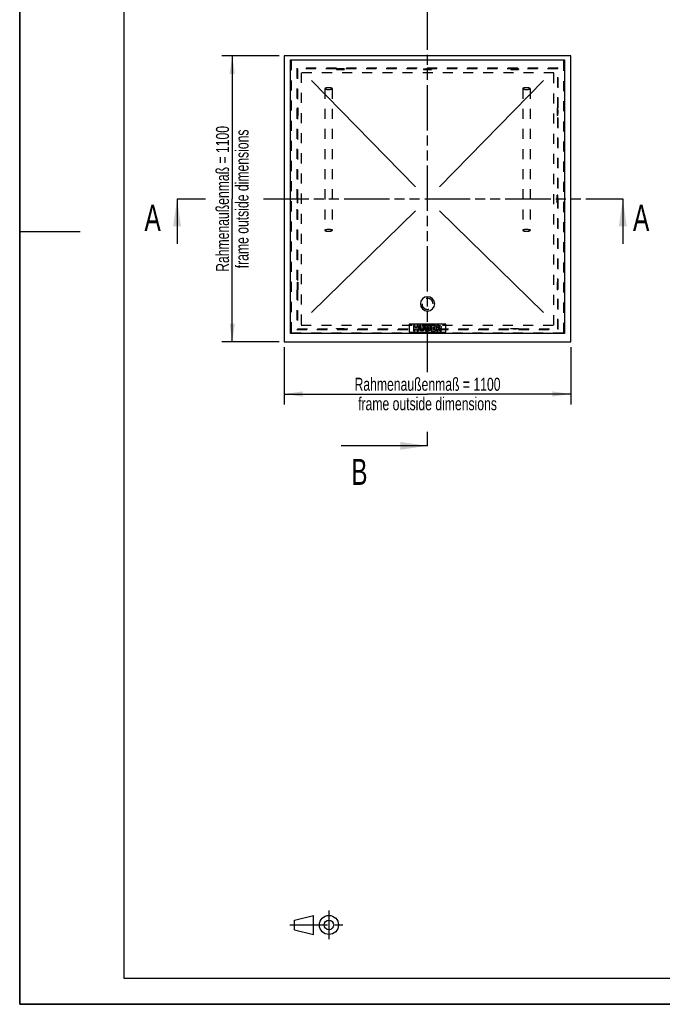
# Model space of a CAD drawing. Header units: millimetres. Extents: x 0 to 4200, y 0 to 5940.
# Tile 1 of 3: x 0 to 2468, y 0 to 3785. Entities that reach past the tile are written whole.
import ezdxf

# ---------------------------------------------------------------- set-up
doc = ezdxf.new("R2010")
doc.units = ezdxf.units.MM
doc.header["$LTSCALE"] = 387.2
for name, pattern in [('CENTER', [0.6, 0.375, -0.075, 0.075, -0.075]), ('HIDDEN', [0.2, 0.1, -0.1]), ('PHANTOM', [0.8, 0.45, -0.05, 0.1, -0.05, 0.1, -0.05])]:
    doc.linetypes.add(name, pattern=pattern)
doc.layers.get('0').update_dxf_attribs({"linetype": 'CONTINUOUS'})
for name, color, linetype in [('_2D-BEM', 7, 'CONTINUOUS'), ('_ACHSEN', 7, 'CONTINUOUS'), ('_KURVEN', 7, 'CONTINUOUS'), ('DEFAULT_2', 8, 'HIDDEN'), ('HATCHING_BL0', 7, 'CONTINUOUS'), ('HATCHING_BL1', 7, 'CONTINUOUS')]:
    doc.layers.add(name, color=color, linetype=linetype)
doc.styles.get("Standard").update_dxf_attribs({"font": 'txt', "width": 0.7})
doc.dimstyles.new('DIMSTYLE_2', dxfattribs={"dimtxt": 50, "dimasz": 70, "dimexe": 2, "dimexo": 1, "dimtad": 1, "dimdec": 1, "dimtxsty": 'STANDARD', "dimblk": '_FILLED', "dimblk1": '_FILLED', "dimblk2": '_FILLED', "dimcen": 0.09, "dimazin": 2, "dimtp": 1.2, "dimtm": 1.2, "dimtfac": 1, "dimtdec": 1, "dimtofl": 0, "dimtmove": 0, "dimatfit": 3, "dimldrblk": '_FILLED', "dimfxl": 1, "dimtolj": 1, "dimarcsym": 0})
doc.dimstyles.get("Standard").update_dxf_attribs({"dimtxt": 50, "dimasz": 70, "dimexe": 2, "dimexo": 1, "dimtad": 1, "dimtxsty": 'STANDARD', "dimblk": '_FILLED', "dimblk1": '_FILLED', "dimblk2": '_FILLED', "dimcen": 0.09, "dimazin": 2, "dimtol": 1, "dimtp": 0.01, "dimtm": 0.01, "dimtfac": 1, "dimtofl": 0, "dimtmove": 0, "dimatfit": 3, "dimldrblk": '_FILLED', "dimfxl": 1, "dimtolj": 1, "dimarcsym": 0})

# ---------------------------------------------------------------- blocks, each defined once
blk = doc.blocks.new('_FILLED')
at = {"color": 0, "linetype": 'BYBLOCK'}
blk.add_solid([(0, 0), (-1, 0.143), (-1, -0.143)], dxfattribs=at)
blk = doc.blocks.new('*D1')
at = {"layer": '_2D-BEM', "color": 2, "linetype": 'CONTINUOUS'}
for p, q in [((996.4, 3645.9), (776.4, 3645.9)), ((816.4, 3645.9), (816.4, 3095.9)), ((816.4, 2545.9), (816.4, 3095.9)), ((996.4, 2545.9), (776.4, 2545.9))]:
    blk.add_line(p, q, dxfattribs=at)
at = {"layer": '_2D-BEM', "color": 2, "linetype": 'CONTINUOUS', "xscale": 70, "yscale": 70, "zscale": 70}
for p, rotation in [((816.4, 3645.9), 90), ((816.4, 2545.9), 270)]:
    blk.add_blockref('_FILLED', p, dxfattribs=dict(at, rotation=rotation))
at = {"layer": '_2D-BEM', "color": 2, "linetype": 'CONTINUOUS', "insert": (753.9, 3095.9), "char_height": 50, "width": 1258.929, "attachment_point": 2, "rotation": 90, "line_spacing_factor": 0.9}
blk.add_mtext('Rahmenaußenmaß = 1100\\Pframe outside dimensions', dxfattribs=at)
blk = doc.blocks.new('*D2')
at = {"layer": '_2D-BEM', "color": 2, "linetype": 'CONTINUOUS'}
for p, q in [((1016.4, 2525.9), (1016.4, 2305.9)), ((2116.4, 2525.9), (2116.4, 2305.9)), ((1016.4, 2345.9), (1566.4, 2345.9)), ((2116.4, 2345.9), (1566.4, 2345.9))]:
    blk.add_line(p, q, dxfattribs=at)
at = {"layer": '_2D-BEM', "color": 2, "linetype": 'CONTINUOUS', "xscale": 70, "yscale": 70, "zscale": 70, "rotation": 180}
blk.add_blockref('_FILLED', (1016.4, 2345.9), dxfattribs=at)
at = {"layer": '_2D-BEM', "color": 2, "linetype": 'CONTINUOUS', "xscale": 70, "yscale": 70, "zscale": 70}
blk.add_blockref('_FILLED', (2116.4, 2345.9), dxfattribs=at)
at = {"layer": '_2D-BEM', "color": 2, "linetype": 'CONTINUOUS', "insert": (1566.4, 2408.4), "char_height": 50, "width": 1258.929, "attachment_point": 2, "line_spacing_factor": 0.9}
blk.add_mtext('Rahmenaußenmaß = 1100\\Pframe outside dimensions', dxfattribs=at)
blk = doc.blocks.new('PROJEKTIONSMETHODE_1_BL3', base_point=(1140, 305))
at = {"color": 2, "linetype": 'CONTINUOUS'}
for p, q in [((1055.7, 323.3), (1129, 341.7)), ((1129, 268.3), (1129, 341.7)), ((1055.7, 286.7), (1055.7, 323.3)), ((1055.7, 286.7), (1129, 268.3))]:
    blk.add_line(p, q, dxfattribs=at)
at = {"color": 2, "linetype": 'CENTER'}
for p, q in [((1187.7, 360), (1187.7, 250)), ((1037.3, 305), (1242.7, 305))]:
    blk.add_line(p, q, dxfattribs=at)
at = {"color": 2, "linetype": 'CONTINUOUS'}
for radius in [36.7, 18.3]:
    blk.add_circle((1187.7, 305), radius, dxfattribs=at)
blk = doc.blocks.new('XSEC_FILLED')
at = {"color": 0, "linetype": 'BYBLOCK'}
blk.add_solid([(0, 0), (-1, 0.143), (-1, -0.143)], dxfattribs=at)
blk = doc.blocks.new('HATCHING_BL0', base_point=(1460.3, 3009.5))
at = {"layer": 'HATCHING_BL0', "color": 7, "linetype": 'PHANTOM'}
for p, q in [((604.3, 3095.9), (704, 3095.9)), ((704, 3095.9), (714, 3095.9)), ((935.9, 3095.9), (2216.7, 3095.9)), ((2216.7, 3095.9), (2316.4, 3095.9))]:
    blk.add_line(p, q, dxfattribs=at)
at = {"layer": 'HATCHING_BL0', "color": 7, "linetype": 'CONTINUOUS', "char_height": 100, "width": 128.571, "attachment_point": 1, "line_spacing_factor": 0.9}
for insert in [(479.3, 3073.1), (2355.7, 3073.1)]:
    blk.add_mtext('A', dxfattribs=dict(at, insert=insert))
at = {"layer": 'HATCHING_BL0', "color": 7, "linetype": 'CONTINUOUS'}
for points in [[(604.3, 3095.9), (604.3, 2923.1)], [(2316.4, 3095.9), (2316.4, 2923.1)]]:
    blk.add_leader(points, dimstyle='STANDARD', override={"dimasz": 105, "dimtad": 0, "dimldrblk": 'XSEC_FILLED'}, dxfattribs=at)
blk = doc.blocks.new('HATCHING_BL1', base_point=(1400.2, 2996.2))
at = {"layer": 'HATCHING_BL1', "color": 7, "linetype": 'PHANTOM'}
for p, q in [((1566.4, 3746.2), (1566.4, 3845.9)), ((1566.4, 2430.1), (1566.4, 3746.2)), ((1566.4, 2146.6), (1566.4, 2200.1))]:
    blk.add_line(p, q, dxfattribs=at)
at = {"layer": 'HATCHING_BL1', "color": 7, "linetype": 'CONTINUOUS', "char_height": 100, "width": 117.857, "attachment_point": 1, "line_spacing_factor": 0.9}
for insert in [(1273.4, 3995.9), (1273.4, 2096.6)]:
    blk.add_mtext('B', dxfattribs=dict(at, insert=insert))
at = {"layer": 'HATCHING_BL1', "color": 7, "linetype": 'CONTINUOUS'}
for points in [[(1566.4, 3845.9), (1234.1, 3845.9)], [(1566.4, 2146.6), (1234.1, 2146.6)]]:
    blk.add_leader(points, dimstyle='STANDARD', override={"dimasz": 105, "dimtad": 0, "dimldrblk": 'XSEC_FILLED'}, dxfattribs=at)

msp = doc.modelspace()

# ---------------------------------------------------------------- linework, layer by layer
at = {"color": 7, "linetype": 'CONTINUOUS'}
for p, q in [((0, 0), (0, 5940)), ((0, 0), (0, 5940)), ((2116.374, 3645.892), (1016.374, 3645.892)), ((1016.374, 3645.892), (1016.374, 2545.892)), ((2116.374, 2545.892), (2116.374, 3645.892)), ((1040.374, 2578.892), (1040.374, 3630.892)), ((1040.374, 3630.892), (2092.374, 3630.892)), ((2092.374, 3630.892), (2092.374, 2578.892)), ((2092.374, 2578.892), (1040.374, 2578.892)), ((1016.374, 2545.892), (2116.374, 2545.892)), ((0, 0), (4200, 0)), ((0, 0), (4200, 0))]:
    msp.add_line(p, q, dxfattribs=at)
at = {"color": 3, "linetype": 'CONTINUOUS'}
for p, q in [((0, 5900), (0, 2970)), ((0, 2970), (0, 0)), ((0, 2970), (232, 2970)), ((4180, 0), (0, 0))]:
    msp.add_line(p, q, dxfattribs=at)
at = {"color": 5, "linetype": 'CONTINUOUS'}
for p, q in [((400, 5800), (400, 100)), ((400, 100), (4080, 100))]:
    msp.add_line(p, q, dxfattribs=at)
at = {"layer": '_ACHSEN', "color": 8, "linetype": 'HIDDEN'}
for p, q in [((1246.374, 3595.892), (1216.374, 3595.892)), ((1216.374, 3595.892), (1216.374, 3593.892)), ((1224.874, 3595.892), (1224.874, 3593.892)), ((1224.874, 3595.892), (1237.874, 3595.892)), ((1237.874, 3595.892), (1237.874, 3593.892)), ((1246.374, 3595.892), (1246.374, 3593.892)), ((1551.374, 3595.892), (1581.374, 3595.892)), ((1551.374, 3595.892), (1551.374, 3593.892)), ((1559.874, 3595.892), (1559.874, 3593.892)), ((1559.874, 3595.892), (1572.874, 3595.892)), ((1572.874, 3595.892), (1572.874, 3593.892)), ((1581.374, 3595.892), (1581.374, 3593.892)), ((1916.374, 3595.892), (1886.374, 3595.892)), ((1886.374, 3595.892), (1886.374, 3593.892)), ((1894.874, 3595.892), (1894.874, 3593.892)), ((1894.874, 3595.892), (1907.874, 3595.892)), ((1907.874, 3595.892), (1907.874, 3593.892)), ((1916.374, 3595.892), (1916.374, 3593.892)), ((1216.374, 3593.892), (1246.374, 3593.892)), ((1224.874, 3593.892), (1237.874, 3593.892)), ((1551.374, 3593.892), (1581.374, 3593.892)), ((1559.874, 3593.892), (1572.874, 3593.892)), ((1886.374, 3593.892), (1916.374, 3593.892)), ((1894.874, 3593.892), (1907.874, 3593.892)), ((1066.374, 3415.892), (1066.374, 3445.892)), ((1066.374, 3445.892), (1068.374, 3445.892)), ((1068.374, 3445.892), (1068.374, 3415.892)), ((2066.374, 3445.892), (2064.374, 3445.892)), ((2064.374, 3445.892), (2064.374, 3415.892)), ((2066.374, 3415.892), (2066.374, 3445.892)), ((1066.374, 3437.392), (1068.374, 3437.392)), ((1066.374, 3437.392), (1066.374, 3424.392)), ((1066.374, 3424.392), (1068.374, 3424.392)), ((1066.374, 3415.892), (1068.374, 3415.892)), ((1068.374, 3437.392), (1068.374, 3424.392)), ((2066.374, 3437.392), (2064.374, 3437.392)), ((2064.374, 3437.392), (2064.374, 3424.392)), ((2066.374, 3424.392), (2064.374, 3424.392)), ((2066.374, 3415.892), (2064.374, 3415.892)), ((2066.374, 3437.392), (2066.374, 3424.392)), ((1066.374, 3080.892), (1066.374, 3110.892)), ((1066.374, 3110.892), (1068.374, 3110.892)), ((1068.374, 3080.892), (1068.374, 3110.892)), ((2066.374, 3110.892), (2064.374, 3110.892)), ((2064.374, 3080.892), (2064.374, 3110.892)), ((2066.374, 3080.892), (2066.374, 3110.892)), ((1066.374, 3102.392), (1068.374, 3102.392)), ((1066.374, 3089.392), (1066.374, 3102.392)), ((1066.374, 3089.392), (1068.374, 3089.392)), ((1066.374, 3080.892), (1068.374, 3080.892)), ((1068.374, 3089.392), (1068.374, 3102.392)), ((2066.374, 3102.392), (2064.374, 3102.392)), ((2064.374, 3089.392), (2064.374, 3102.392)), ((2066.374, 3089.392), (2064.374, 3089.392)), ((2066.374, 3080.892), (2064.374, 3080.892)), ((2066.374, 3089.392), (2066.374, 3102.392)), ((1066.374, 2745.892), (1066.374, 2775.892)), ((1066.374, 2775.892), (1068.374, 2775.892)), ((1066.374, 2767.392), (1068.374, 2767.392)), ((1066.374, 2767.392), (1066.374, 2754.392)), ((1068.374, 2775.892), (1068.374, 2745.892)), ((1068.374, 2767.392), (1068.374, 2754.392)), ((2066.374, 2775.892), (2064.374, 2775.892)), ((2064.374, 2775.892), (2064.374, 2745.892)), ((2066.374, 2767.392), (2064.374, 2767.392)), ((2064.374, 2767.392), (2064.374, 2754.392)), ((2066.374, 2745.892), (2066.374, 2775.892)), ((2066.374, 2767.392), (2066.374, 2754.392)), ((1066.374, 2754.392), (1068.374, 2754.392)), ((1066.374, 2745.892), (1068.374, 2745.892)), ((2066.374, 2754.392), (2064.374, 2754.392)), ((2066.374, 2745.892), (2064.374, 2745.892)), ((1551.374, 2595.892), (1551.374, 2597.892)), ((1551.374, 2597.892), (1581.374, 2597.892)), ((1551.374, 2595.892), (1581.374, 2595.892)), ((1559.874, 2595.892), (1559.874, 2597.892)), ((1559.874, 2597.892), (1572.874, 2597.892)), ((1559.874, 2595.892), (1572.874, 2595.892)), ((1572.874, 2595.892), (1572.874, 2597.892)), ((1581.374, 2595.892), (1581.374, 2597.892))]:
    msp.add_line(p, q, dxfattribs=at)
at = {"layer": '_ACHSEN', "color": 7, "linetype": 'CONTINUOUS'}
for start, end in [(0, 180), (180, 360)]:
    msp.add_arc((1566.374, 2692.442), 27.5, start, end, dxfattribs=at)
at = {"layer": '_ACHSEN', "color": 8, "linetype": 'HIDDEN'}
for start, end in [(0, 180), (180, 360)]:
    msp.add_arc((1566.374, 2692.442), 21.2, start, end, dxfattribs=at)
at = {"layer": '_KURVEN', "color": 4, "linetype": 'CONTINUOUS'}
for p, q in [((1520.804, 3142.242), (1120.374, 3550.892)), ((1611.945, 3142.242), (2012.374, 3550.892)), ((1120.374, 2658.892), (1520.018, 3050.328)), ((1612.731, 3050.328), (2012.374, 2658.892)), ((1496.374, 2613.892), (1496.374, 2583.892)), ((1636.374, 2613.892), (1496.374, 2613.892)), ((1636.374, 2583.892), (1636.374, 2613.892)), ((1496.374, 2583.892), (1636.374, 2583.892)), ((1512.282, 2608.892), (1512.282, 2588.892)), ((1518.462, 2608.892), (1512.282, 2608.892)), ((1512.282, 2588.892), (1518.462, 2588.892)), ((1518.462, 2601.893), (1518.462, 2608.892)), ((1525.215, 2601.893), (1518.462, 2601.893)), ((1518.462, 2588.892), (1518.462, 2596.982)), ((1518.462, 2596.982), (1525.215, 2596.982)), ((1531.422, 2608.892), (1525.215, 2608.892)), ((1525.215, 2608.892), (1525.215, 2601.893)), ((1525.215, 2596.982), (1525.215, 2588.892)), ((1525.215, 2588.892), (1531.422, 2588.892)), ((1531.422, 2588.892), (1531.422, 2608.892)), ((1541.709, 2608.892), (1535.542, 2608.892)), ((1535.542, 2608.892), (1535.542, 2596.968)), ((1541.709, 2596.682), (1541.709, 2608.892)), ((1554.71, 2608.892), (1548.544, 2608.892)), ((1548.544, 2608.892), (1548.544, 2596.682)), ((1554.71, 2596.968), (1554.71, 2608.892)), ((1558.816, 2608.892), (1558.816, 2588.892)), ((1570.385, 2608.892), (1558.816, 2608.892)), ((1558.816, 2588.892), (1569.485, 2588.892)), ((1565.051, 2601.047), (1565.051, 2604.84)), ((1565.051, 2604.84), (1567.78, 2604.84)), ((1567.739, 2601.047), (1565.051, 2601.047)), ((1565.051, 2593.189), (1565.051, 2597.241)), ((1565.051, 2597.241), (1568.189, 2597.241)), ((1568.202, 2593.189), (1565.051, 2593.189)), ((1580.522, 2608.892), (1580.522, 2588.892)), ((1597.084, 2608.892), (1580.522, 2608.892)), ((1580.522, 2588.892), (1597.384, 2588.892)), ((1586.715, 2601.443), (1586.715, 2604.622)), ((1586.715, 2604.622), (1597.084, 2604.622)), ((1596.333, 2601.443), (1586.715, 2601.443)), ((1586.715, 2593.421), (1586.715, 2597.364)), ((1586.715, 2597.364), (1596.333, 2597.364)), ((1597.384, 2593.421), (1586.715, 2593.421)), ((1596.333, 2597.364), (1596.333, 2601.443)), ((1597.084, 2604.622), (1597.084, 2608.892)), ((1597.384, 2588.892), (1597.384, 2593.421)), ((1611.095, 2608.892), (1600.795, 2608.892)), ((1600.795, 2608.892), (1600.795, 2588.892)), ((1600.795, 2588.892), (1607.002, 2588.892)), ((1607.002, 2600.788), (1607.002, 2604.854)), ((1607.002, 2604.854), (1609.717, 2604.854)), ((1609.608, 2600.788), (1607.002, 2600.788)), ((1607.002, 2588.892), (1607.002, 2597.009)), ((1607.002, 2597.009), (1607.548, 2597.009)), ((1610.181, 2595.004), (1613.482, 2588.892)), ((1613.482, 2588.892), (1620.467, 2588.892)), ((1620.467, 2588.892), (1617.466, 2594.676))]:
    msp.add_line(p, q, dxfattribs=at)
for points in [[(1536.113, 2593.584), (1535.733, 2594.867), (1535.542, 2595.986), (1535.542, 2596.968)], [(1537.428, 2591.282), (1536.784, 2592.03), (1536.347, 2592.794), (1536.113, 2593.584)], [(1539.552, 2589.557), (1538.775, 2589.97), (1538.066, 2590.543), (1537.428, 2591.282)], [(1542.432, 2588.755), (1541.286, 2588.892), (1540.317, 2589.151), (1539.552, 2589.557)], [(1541.709, 2596.682), (1541.709, 2595.59), (1542.009, 2594.744), (1542.609, 2594.131)], [(1545.624, 2588.551), (1544.642, 2588.551), (1543.578, 2588.619), (1542.432, 2588.755)], [(1542.609, 2594.131), (1543.209, 2593.517), (1544.055, 2593.216), (1545.133, 2593.216)], [(1545.133, 2593.216), (1546.197, 2593.216), (1547.029, 2593.517), (1547.629, 2594.117)], [(1549.944, 2589.218), (1548.748, 2588.783), (1547.302, 2588.551), (1545.624, 2588.551)], [(1547.629, 2594.117), (1548.23, 2594.717), (1548.544, 2595.577), (1548.544, 2596.682)], [(1552.418, 2590.87), (1551.627, 2590.079), (1550.808, 2589.533), (1549.944, 2589.218)], [(1554.151, 2593.626), (1553.782, 2592.575), (1553.209, 2591.661), (1552.418, 2590.87)], [(1554.71, 2596.968), (1554.71, 2595.781), (1554.519, 2594.676), (1554.151, 2593.626)], [(1567.739, 2601.047), (1568.694, 2601.047), (1569.362, 2601.211), (1569.744, 2601.538)], [(1569.744, 2604.349), (1569.362, 2604.676), (1568.707, 2604.84), (1567.78, 2604.84)], [(1570.453, 2596.695), (1570.017, 2597.05), (1569.267, 2597.241), (1568.189, 2597.241)], [(1568.202, 2593.189), (1569.267, 2593.189), (1570.017, 2593.367), (1570.453, 2593.749)], [(1572.255, 2589.161), (1570.863, 2588.974), (1569.935, 2588.892), (1569.485, 2588.892)], [(1570.317, 2602.985), (1570.317, 2603.558), (1570.126, 2604.021), (1569.744, 2604.349)], [(1569.744, 2601.538), (1570.126, 2601.866), (1570.317, 2602.357), (1570.317, 2602.985)], [(1570.385, 2608.892), (1572.309, 2608.892), (1573.782, 2608.414), (1574.819, 2607.459)], [(1571.108, 2595.276), (1571.108, 2595.863), (1570.89, 2596.341), (1570.453, 2596.695)], [(1570.453, 2593.749), (1570.89, 2594.131), (1571.108, 2594.635), (1571.108, 2595.276)], [(1574.602, 2589.818), (1574.082, 2589.519), (1573.291, 2589.301), (1572.255, 2589.161)], [(1575.272, 2600.868), (1574.778, 2600.297), (1574.055, 2599.86), (1573.114, 2599.533)], [(1573.114, 2599.533), (1574.546, 2599.178), (1575.597, 2598.592), (1576.279, 2597.746)], [(1576.577, 2591.785), (1576.088, 2590.952), (1575.433, 2590.297), (1574.602, 2589.818)], [(1574.819, 2607.459), (1575.856, 2606.504), (1576.374, 2605.317), (1576.374, 2603.912)], [(1576.374, 2603.912), (1576.374, 2602.725), (1576.006, 2601.716), (1575.272, 2600.868)], [(1576.279, 2597.746), (1576.961, 2596.9), (1577.302, 2595.849), (1577.302, 2594.581)], [(1577.302, 2594.581), (1577.302, 2593.544), (1577.056, 2592.603), (1576.577, 2591.785)], [(1609.054, 2596.535), (1608.612, 2596.845), (1608.107, 2597.009), (1607.548, 2597.009)], [(1610.181, 2595.004), (1609.754, 2595.793), (1609.389, 2596.3), (1609.054, 2596.535)], [(1609.608, 2600.788), (1609.88, 2600.788), (1610.426, 2600.87), (1611.247, 2601.052)], [(1612.019, 2604.331), (1611.613, 2604.676), (1610.835, 2604.854), (1609.717, 2604.854)], [(1611.095, 2608.892), (1613.005, 2608.892), (1614.464, 2608.728), (1615.474, 2608.401)], [(1611.247, 2601.052), (1611.654, 2601.143), (1611.981, 2601.347), (1612.244, 2601.686)], [(1612.636, 2602.848), (1612.636, 2603.489), (1612.432, 2603.98), (1612.019, 2604.331)], [(1612.244, 2601.686), (1612.5, 2602.016), (1612.636, 2602.412), (1612.636, 2602.848)], [(1616.176, 2598.5), (1615.651, 2598.182), (1614.928, 2597.923), (1614.001, 2597.719)], [(1614.001, 2597.719), (1614.737, 2597.459), (1615.283, 2597.214), (1615.613, 2596.972)], [(1615.474, 2608.401), (1616.483, 2608.073), (1617.288, 2607.459), (1617.911, 2606.569)], [(1615.613, 2596.972), (1615.842, 2596.804), (1616.17, 2596.463), (1616.605, 2595.917)], [(1618.126, 2600.458), (1617.657, 2599.656), (1617.002, 2599.001), (1616.176, 2598.5)], [(1616.605, 2595.917), (1617.029, 2595.386), (1617.316, 2594.976), (1617.466, 2594.676)], [(1617.911, 2606.569), (1618.53, 2605.686), (1618.844, 2604.608), (1618.844, 2603.339)], [(1618.844, 2603.339), (1618.844, 2602.221), (1618.598, 2601.266), (1618.126, 2600.458)]]:
    msp.add_open_spline(points, degree=3, dxfattribs=at)
at = {"layer": 'DEFAULT_2', "color": 8, "linetype": 'HIDDEN'}
for p, q in [((2090.374, 3628.892), (1042.374, 3628.892)), ((2090.374, 3628.892), (1042.374, 3628.892)), ((1042.374, 3628.892), (1042.374, 2580.892)), ((1042.374, 3628.892), (1042.374, 2580.892)), ((2068.374, 3597.892), (1064.374, 3597.892)), ((1064.374, 3597.892), (1064.374, 2593.892)), ((2066.374, 3595.892), (1066.374, 3595.892)), ((1066.374, 3595.892), (1066.374, 2595.892)), ((2066.374, 2595.892), (2066.374, 3595.892)), ((2068.374, 2593.892), (2068.374, 3597.892)), ((2090.374, 2580.892), (2090.374, 3628.892)), ((2090.374, 2580.892), (2090.374, 3628.892)), ((2051.374, 3580.892), (1081.374, 3580.892)), ((1081.374, 3580.892), (1081.374, 2610.892)), ((2051.374, 2610.892), (2051.374, 3580.892)), ((1172.374, 3519.892), (1172.374, 2974.892)), ((1200.374, 3519.892), (1200.374, 2974.892)), ((1932.374, 3519.892), (1932.374, 2974.892)), ((1960.374, 3519.892), (1960.374, 2974.892)), ((1042.374, 2580.892), (2090.374, 2580.892)), ((1042.374, 2580.892), (2090.374, 2580.892)), ((1064.374, 2593.892), (2068.374, 2593.892)), ((1066.374, 2595.892), (2066.374, 2595.892)), ((1081.374, 2610.892), (2051.374, 2610.892)), ((1216.374, 2595.892), (1216.374, 2597.892)), ((1216.374, 2597.892), (1246.374, 2597.892)), ((1246.374, 2595.892), (1216.374, 2595.892)), ((1224.874, 2595.892), (1224.874, 2597.892)), ((1224.874, 2597.892), (1237.874, 2597.892)), ((1224.874, 2595.892), (1237.874, 2595.892)), ((1237.874, 2595.892), (1237.874, 2597.892)), ((1246.374, 2595.892), (1246.374, 2597.892)), ((1886.374, 2595.892), (1886.374, 2597.892)), ((1886.374, 2597.892), (1916.374, 2597.892)), ((1916.374, 2595.892), (1886.374, 2595.892)), ((1894.874, 2595.892), (1894.874, 2597.892)), ((1894.874, 2597.892), (1907.874, 2597.892)), ((1894.874, 2595.892), (1907.874, 2595.892)), ((1907.874, 2595.892), (1907.874, 2597.892)), ((1916.374, 2595.892), (1916.374, 2597.892))]:
    msp.add_line(p, q, dxfattribs=at)
for points, knots in [([(1186.374, 3523.069), (1185.464, 3523.069), (1183.675, 3523.03), (1181.079, 3522.855), (1178.685, 3522.57), (1176.583, 3522.191), (1174.852, 3521.729), (1173.68, 3521.267), (1172.995, 3520.843), (1172.573, 3520.483), (1172.374, 3520.117), (1172.374, 3519.892)], [0, 0, 0, 0, 0.18400853, 0.36132017, 0.52554076, 0.6708911, 0.79256172, 0.88722989, 0.92414704, 0.9544881, 1, 1, 1, 1]), ([(1172.374, 3519.892), (1172.374, 3519.667), (1172.573, 3519.3), (1172.995, 3518.941), (1173.68, 3518.516), (1174.852, 3518.055), (1176.583, 3517.593), (1178.685, 3517.213), (1181.079, 3516.929), (1183.675, 3516.754), (1185.464, 3516.715), (1186.374, 3516.715)], [0, 0, 0, 0, 0.0455119, 0.07585296, 0.11277011, 0.20743828, 0.3291089, 0.47445924, 0.63867983, 0.81599147, 1, 1, 1, 1]), ([(1200.374, 3519.892), (1200.374, 3520.117), (1200.176, 3520.483), (1199.754, 3520.843), (1199.068, 3521.267), (1197.897, 3521.729), (1196.165, 3522.191), (1194.063, 3522.57), (1191.669, 3522.855), (1189.073, 3523.03), (1187.285, 3523.069), (1186.374, 3523.069)], [0, 0, 0, 0, 0.0455119, 0.07585296, 0.11277011, 0.20743828, 0.3291089, 0.47445924, 0.63867983, 0.81599147, 1, 1, 1, 1]), ([(1186.374, 3516.715), (1187.285, 3516.715), (1189.073, 3516.754), (1191.669, 3516.929), (1194.063, 3517.213), (1196.165, 3517.593), (1197.897, 3518.055), (1199.068, 3518.516), (1199.754, 3518.941), (1200.176, 3519.3), (1200.374, 3519.667), (1200.374, 3519.892)], [0, 0, 0, 0, 0.18400853, 0.36132017, 0.52554076, 0.6708911, 0.79256172, 0.88722989, 0.92414704, 0.9544881, 1, 1, 1, 1]), ([(1946.374, 3523.069), (1945.464, 3523.069), (1943.675, 3523.03), (1941.079, 3522.855), (1938.685, 3522.57), (1936.583, 3522.191), (1934.852, 3521.729), (1933.68, 3521.267), (1932.995, 3520.843), (1932.573, 3520.483), (1932.374, 3520.117), (1932.374, 3519.892)], [0, 0, 0, 0, 0.18400853, 0.36132017, 0.52554076, 0.6708911, 0.79256172, 0.88722989, 0.92414704, 0.9544881, 1, 1, 1, 1]), ([(1932.374, 3519.892), (1932.374, 3519.667), (1932.573, 3519.3), (1932.995, 3518.941), (1933.68, 3518.516), (1934.852, 3518.055), (1936.583, 3517.593), (1938.685, 3517.213), (1941.079, 3516.929), (1943.675, 3516.754), (1945.464, 3516.715), (1946.374, 3516.715)], [0, 0, 0, 0, 0.0455119, 0.07585296, 0.11277011, 0.20743828, 0.3291089, 0.47445924, 0.63867983, 0.81599147, 1, 1, 1, 1]), ([(1960.374, 3519.892), (1960.374, 3520.117), (1960.176, 3520.483), (1959.754, 3520.843), (1959.068, 3521.267), (1957.897, 3521.729), (1956.165, 3522.191), (1954.063, 3522.57), (1951.669, 3522.855), (1949.073, 3523.03), (1947.285, 3523.069), (1946.374, 3523.069)], [0, 0, 0, 0, 0.0455119, 0.07585296, 0.11277011, 0.20743828, 0.3291089, 0.47445924, 0.63867983, 0.81599147, 1, 1, 1, 1]), ([(1946.374, 3516.715), (1947.285, 3516.715), (1949.073, 3516.754), (1951.669, 3516.929), (1954.063, 3517.213), (1956.165, 3517.593), (1957.897, 3518.055), (1959.068, 3518.516), (1959.754, 3518.941), (1960.176, 3519.3), (1960.374, 3519.667), (1960.374, 3519.892)], [0, 0, 0, 0, 0.18400853, 0.36132017, 0.52554076, 0.6708911, 0.79256172, 0.88722989, 0.92414704, 0.9544881, 1, 1, 1, 1]), ([(1186.374, 2978.069), (1185.464, 2978.069), (1183.675, 2978.03), (1181.079, 2977.855), (1178.685, 2977.57), (1176.583, 2977.191), (1174.852, 2976.729), (1173.68, 2976.267), (1172.995, 2975.843), (1172.573, 2975.483), (1172.374, 2975.117), (1172.374, 2974.892)], [0, 0, 0, 0, 0.18400853, 0.36132017, 0.52554076, 0.6708911, 0.79256172, 0.88722989, 0.92414704, 0.9544881, 1, 1, 1, 1]), ([(1172.374, 2974.892), (1172.374, 2974.667), (1172.573, 2974.3), (1172.995, 2973.941), (1173.68, 2973.516), (1174.852, 2973.055), (1176.583, 2972.593), (1178.685, 2972.213), (1181.079, 2971.929), (1183.675, 2971.754), (1185.464, 2971.715), (1186.374, 2971.715)], [0, 0, 0, 0, 0.0455119, 0.07585296, 0.11277011, 0.20743828, 0.3291089, 0.47445924, 0.63867983, 0.81599147, 1, 1, 1, 1]), ([(1200.374, 2974.892), (1200.374, 2975.117), (1200.176, 2975.483), (1199.754, 2975.843), (1199.068, 2976.267), (1197.897, 2976.729), (1196.165, 2977.191), (1194.063, 2977.57), (1191.669, 2977.855), (1189.073, 2978.03), (1187.285, 2978.069), (1186.374, 2978.069)], [0, 0, 0, 0, 0.0455119, 0.07585296, 0.11277011, 0.20743828, 0.3291089, 0.47445924, 0.63867983, 0.81599147, 1, 1, 1, 1]), ([(1186.374, 2971.715), (1187.285, 2971.715), (1189.073, 2971.754), (1191.669, 2971.929), (1194.063, 2972.213), (1196.165, 2972.593), (1197.897, 2973.055), (1199.068, 2973.516), (1199.754, 2973.941), (1200.176, 2974.3), (1200.374, 2974.667), (1200.374, 2974.892)], [0, 0, 0, 0, 0.18400853, 0.36132017, 0.52554076, 0.6708911, 0.79256172, 0.88722989, 0.92414704, 0.9544881, 1, 1, 1, 1]), ([(1946.374, 2978.069), (1945.464, 2978.069), (1943.675, 2978.03), (1941.079, 2977.855), (1938.685, 2977.57), (1936.583, 2977.191), (1934.852, 2976.729), (1933.68, 2976.267), (1932.995, 2975.843), (1932.573, 2975.483), (1932.374, 2975.117), (1932.374, 2974.892)], [0, 0, 0, 0, 0.18400853, 0.36132017, 0.52554076, 0.6708911, 0.79256172, 0.88722989, 0.92414704, 0.9544881, 1, 1, 1, 1]), ([(1932.374, 2974.892), (1932.374, 2974.667), (1932.573, 2974.3), (1932.995, 2973.941), (1933.68, 2973.516), (1934.852, 2973.055), (1936.583, 2972.593), (1938.685, 2972.213), (1941.079, 2971.929), (1943.675, 2971.754), (1945.464, 2971.715), (1946.374, 2971.715)], [0, 0, 0, 0, 0.0455119, 0.07585296, 0.11277011, 0.20743828, 0.3291089, 0.47445924, 0.63867983, 0.81599147, 1, 1, 1, 1]), ([(1960.374, 2974.892), (1960.374, 2975.117), (1960.176, 2975.483), (1959.754, 2975.843), (1959.068, 2976.267), (1957.897, 2976.729), (1956.165, 2977.191), (1954.063, 2977.57), (1951.669, 2977.855), (1949.073, 2978.03), (1947.285, 2978.069), (1946.374, 2978.069)], [0, 0, 0, 0, 0.0455119, 0.07585296, 0.11277011, 0.20743828, 0.3291089, 0.47445924, 0.63867983, 0.81599147, 1, 1, 1, 1]), ([(1946.374, 2971.715), (1947.285, 2971.715), (1949.073, 2971.754), (1951.669, 2971.929), (1954.063, 2972.213), (1956.165, 2972.593), (1957.897, 2973.055), (1959.068, 2973.516), (1959.754, 2973.941), (1960.176, 2974.3), (1960.374, 2974.667), (1960.374, 2974.892)], [0, 0, 0, 0, 0.18400853, 0.36132017, 0.52554076, 0.6708911, 0.79256172, 0.88722989, 0.92414704, 0.9544881, 1, 1, 1, 1])]:
    msp.add_open_spline(points, degree=3, knots=knots, dxfattribs=at)

# ---------------------------------------------------------------- block references
at = {"color": 2, "linetype": 'CONTINUOUS'}
msp.add_blockref('PROJEKTIONSMETHODE_1_BL3', (1140, 305), dxfattribs=at)
at = {"layer": 'HATCHING_BL0'}
msp.add_blockref('HATCHING_BL0', (1460.329, 3009.52), dxfattribs=at)
at = {"layer": 'HATCHING_BL1'}
msp.add_blockref('HATCHING_BL1', (1400.248, 2996.229), dxfattribs=at)

# ---------------------------------------------------------------- dimensions: what is measured, and where the dimension line sits
at = {"layer": '_2D-BEM', "color": 2, "linetype": 'CONTINUOUS'}
dim = msp.add_linear_dim(base=(816.374, 2545.892), p1=(997.374, 3645.892), p2=(997.374, 2545.892), angle=270, text='Rahmenaußenmaß = <>\\Pframe outside dimensions', dimstyle='DIMSTYLE_2', dxfattribs=at)
dim.commit()
dim.dimension.update_dxf_attribs({"geometry": '*D1', "text_midpoint": (816.374, 3095.892), "dimtype": 160})
dim = msp.add_linear_dim(base=(2116.374, 2345.892), p1=(1016.374, 2526.892), p2=(2116.374, 2526.892), text='Rahmenaußenmaß = <>\\Pframe outside dimensions', dimstyle='DIMSTYLE_2', dxfattribs=at)
dim.commit()
dim.dimension.update_dxf_attribs({"geometry": '*D2', "text_midpoint": (1566.374, 2345.892), "dimtype": 160})

doc.saveas('drawing.dxf')
